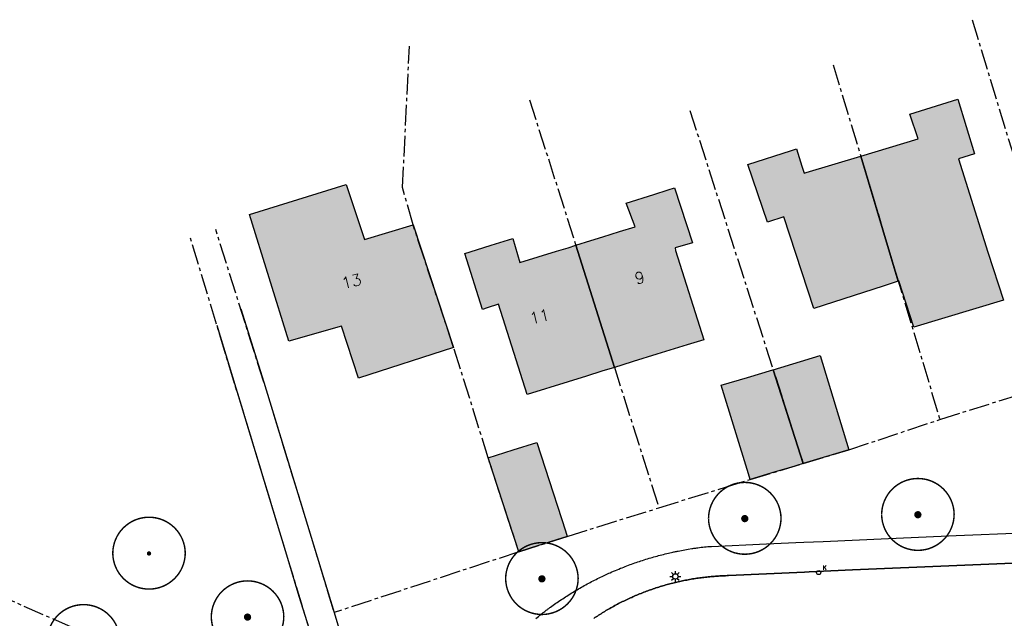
# Model space of a CAD drawing. Header units: metres. Extents: x 202952 to 203755, y 348879 to 349702.
# Tile 65 of 82: x 203071 to 203139, y 349618 to 349659. Entities that reach past the tile are written whole.
import ezdxf
from ezdxf.enums import TextEntityAlignment as Align

# ---------------------------------------------------------------- set-up
doc = ezdxf.new("R2010")
doc.units = ezdxf.units.M
doc.linetypes.add('1-200 CENTER', pattern=[4.28625, 2.8575, -0.47625, 0.47625, -0.47625])
for name, color, linetype in [('PH-BEST-BEBOUWING', 1, 'Continuous'), ('PH-BEST-BEBOUWING-ARCERING', 254, 'Continuous'), ('PH-BEST-HUISNUMMER', 7, 'Continuous'), ('PH-BEST-KADASTRALE-GRENS', 240, '1-200 CENTER'), ('PH-BEST-KOLK', 8, 'Continuous'), ('PH-BEST-LICHTMAST-HANDHAVENB', 6, 'Continuous'), ('PH-BEST-WEGDEEL', 253, 'Continuous'), ('PH-INM-BOOM-HANDHAVEN', 96, 'Continuous')]:
    doc.layers.add(name, color=color, linetype=linetype)
doc.styles.add('ROMANS', font='romans.shx')

# ---------------------------------------------------------------- blocks, each defined once
blk = doc.blocks.new('*U18')
blk.add_circle((0, 0), 0.142)
at = {"ltscale": 0.05, "style": 'ROMANS'}
blk.add_text('K', height=0.3, dxfattribs=at).set_placement((0.277, 0.195))
blk = doc.blocks.new('Lichtmast 2')
at = {"flags": 128}
for points in [[(-0.5, 0), (-0.25, 0)], [(-0.354, 0.354), (-0.177, 0.177)], [(0, 0.25), (0, 0.5)], [(0.177, 0.177), (0.354, 0.354)], [(0.25, 0), (0.5, 0)], [(-0.354, -0.354), (-0.177, -0.177)], [(0, -0.5), (0, -0.25)], [(0.177, -0.177), (0.354, -0.354)]]:
    blk.add_lwpolyline(points, dxfattribs=at)
blk.add_circle((0, 0), 0.25)
blk = doc.blocks.new('*U15')
at = {"const_width": 0.1}
blk.add_lwpolyline([(-2.5, 0.004, 0.990403), (2.5, 0.03, 0.990403), (-2.5, 0.018)], format="xyb", dxfattribs=at)
at = {"linetype": 'Continuous', "const_width": 0.25}
blk.add_lwpolyline([(-0.125, 0, 1), (0.125, 0, 1)], format="xyb", close=True, dxfattribs=at)
blk = doc.blocks.new('*U14')
at = {"const_width": 0.1}
blk.add_lwpolyline([(-2.5, 0.004, 0.990403), (2.5, 0.03, 0.990403), (-2.5, 0.018)], format="xyb", dxfattribs=at)
at = {"linetype": 'Continuous', "const_width": 0.15}
blk.add_lwpolyline([(-0.075, 0, 1), (0.075, 0, 1)], format="xyb", close=True, dxfattribs=at)

msp = doc.modelspace()

# ---------------------------------------------------------------- hatches: boundary and pattern name
at = {"layer": 'PH-BEST-BEBOUWING-ARCERING'}
for points in [[(203129.282, 349649.944), (203133.241, 349651.143), (203132.68, 349652.84), (203135.988, 349653.889), (203137.12, 349650.099), (203136.022, 349649.756), (203138.057, 349643.328), (203139.136, 349640.003), (203132.953, 349638.132), (203131.914, 349641.335), (203131.873, 349641.322)], [(203131.873, 349641.322), (203130.826, 349640.982), (203126.05, 349639.433), (203123.979, 349645.75), (203122.857, 349645.386), (203121.5, 349649.373), (203124.502, 349650.326), (203124.857, 349650.439), (203125.221, 349649.264), (203125.377, 349648.761), (203125.53, 349648.807), (203129.282, 349649.944)], [(203089.84, 349637.181), (203087.124, 349645.919), (203093.786, 349647.99), (203095.053, 349644.196), (203098.4, 349645.211), (203101.204, 349636.74), (203094.649, 349634.629), (203093.469, 349638.219)], [(203109.623, 349643.794), (203110.661, 349644.118), (203111.49, 349644.377), (203112.641, 349644.736), (203113.714, 349645.071), (203113.114, 349646.694), (203115.009, 349647.295), (203116.007, 349647.611), (203116.442, 349647.749), (203117.68, 349643.967), (203116.476, 349643.613), (203116.514, 349643.438), (203118.453, 349637.272), (203117.305, 349636.917), (203115.22, 349636.271), (203113.592, 349635.767), (203112.811, 349635.526), (203112.292, 349635.365)], [(203112.292, 349635.365), (203111.428, 349635.098), (203110.361, 349634.767), (203109.097, 349634.376), (203106.273, 349633.502), (203104.298, 349639.719), (203103.517, 349639.466), (203103.185, 349639.359), (203101.974, 349643.224), (203102.783, 349643.477), (203103.795, 349643.794), (203105.287, 349644.261), (203105.78, 349642.594), (203108.299, 349643.38), (203109.092, 349643.628), (203109.623, 349643.794)], [(203123.24, 349635.205), (203126.473, 349636.176), (203128.463, 349629.675), (203125.544, 349628.798), (203125.318, 349628.73)], [(203121.545, 349628.013), (203119.665, 349634.133), (203121.465, 349634.673), (203123.212, 349635.197), (203123.24, 349635.205), (203125.318, 349628.73), (203124.431, 349628.463), (203123.373, 349628.145), (203121.662, 349627.631)], [(203105.693, 349622.629), (203103.588, 349629.116), (203105.31, 349629.669), (203106.933, 349630.19), (203107.508, 349628.418), (203108.915, 349624.081), (203109.038, 349623.701), (203108.675, 349623.585), (203106.548, 349622.903)]]:
    msp.add_hatch(color=256, dxfattribs=at).paths.add_polyline_path(points)

# ---------------------------------------------------------------- linework, layer by layer
at = {"layer": 'PH-BEST-BEBOUWING'}
for points in [[(203129.282, 349649.944), (203133.241, 349651.143), (203132.68, 349652.84), (203135.988, 349653.889), (203137.12, 349650.099), (203136.022, 349649.756), (203138.057, 349643.328), (203139.136, 349640.003), (203132.953, 349638.132), (203131.914, 349641.335), (203131.873, 349641.322), (203129.282, 349649.944)], [(203131.873, 349641.322), (203130.826, 349640.982), (203126.05, 349639.433), (203123.979, 349645.75), (203122.857, 349645.386), (203121.5, 349649.373), (203124.502, 349650.326), (203124.857, 349650.439), (203125.221, 349649.264), (203125.377, 349648.761), (203125.53, 349648.807), (203129.282, 349649.944), (203131.873, 349641.322)], [(203089.84, 349637.181), (203087.124, 349645.919), (203093.786, 349647.99), (203095.053, 349644.196), (203098.4, 349645.211), (203101.204, 349636.74), (203094.649, 349634.629), (203093.469, 349638.219), (203089.84, 349637.181)], [(203109.623, 349643.794), (203110.661, 349644.118), (203111.49, 349644.377), (203112.641, 349644.736), (203113.714, 349645.071), (203113.114, 349646.694), (203115.009, 349647.295), (203116.007, 349647.611), (203116.442, 349647.749), (203117.68, 349643.967), (203116.476, 349643.613), (203116.514, 349643.438), (203118.453, 349637.272), (203117.305, 349636.917), (203115.22, 349636.271), (203113.592, 349635.767), (203112.811, 349635.526), (203112.292, 349635.365), (203109.623, 349643.794)], [(203112.292, 349635.365), (203111.428, 349635.098), (203110.361, 349634.767), (203109.097, 349634.376), (203106.273, 349633.502), (203104.298, 349639.719), (203103.517, 349639.466), (203103.185, 349639.359), (203101.974, 349643.224), (203102.783, 349643.477), (203103.795, 349643.794), (203105.287, 349644.261), (203105.78, 349642.594), (203108.299, 349643.38), (203109.092, 349643.628), (203109.623, 349643.794), (203112.292, 349635.365)], [(203123.24, 349635.205), (203126.473, 349636.176), (203128.463, 349629.675), (203125.544, 349628.798), (203125.318, 349628.73), (203123.24, 349635.205)], [(203121.545, 349628.013), (203119.665, 349634.133), (203121.465, 349634.673), (203123.212, 349635.197), (203123.24, 349635.205), (203125.318, 349628.73), (203124.431, 349628.463), (203123.373, 349628.145), (203121.662, 349627.631), (203121.545, 349628.013)], [(203105.693, 349622.629), (203103.588, 349629.116), (203105.31, 349629.669), (203106.933, 349630.19), (203107.508, 349628.418), (203108.915, 349624.081), (203109.038, 349623.701), (203108.675, 349623.585), (203106.548, 349622.903), (203105.693, 349622.629)]]:
    msp.add_lwpolyline(points, close=True, dxfattribs=at)
at = {"layer": 'PH-BEST-KADASTRALE-GRENS', "ltscale": 0.5}
for p, q in [((203136.964, 349659.365), (203144.449, 349634.796)), ((203127.39, 349656.239), (203134.744, 349631.768)), ((203106.444, 349653.838), (203115.36, 349625.672)), ((203117.499, 349653.095), (203125.317, 349628.732)), ((203089.83, 349621.95), (203083.019, 349644.415)), ((203088.11, 349634.35), (203084.793, 349644.877)), ((203088.11, 349634.35), (203092.955, 349618.441)), ((203105.693, 349622.629), (203092.955, 349618.441)), ((203091.399, 349616.804), (203089.83, 349621.95))]:
    msp.add_line(p, q, dxfattribs=at)
for points in [[(203105.693, 349622.629), (203103.588, 349629.116), (203101.204, 349636.74), (203098.4, 349645.211), (203097.675, 349647.786), (203098.16, 349657.546)], [(203134.744, 349631.768), (203141.277, 349633.817), (203144.449, 349634.796)], [(203091.91, 349615.227), (203078.776, 349615.692), (203037.453, 349633.941), (203037.95, 349634.051)], [(203125.317, 349628.732), (203128.463, 349629.675), (203134.744, 349631.768)], [(203115.36, 349625.672), (203121.662, 349627.631), (203125.317, 349628.732)], [(203105.693, 349622.629), (203109.038, 349623.701), (203115.36, 349625.672)]]:
    msp.add_lwpolyline(points, dxfattribs=at)
at = {"layer": 'PH-BEST-WEGDEEL'}
for points in [[(203086.519, 349639.398), (203088.11, 349634.35), (203092.956, 349618.441), (203093.007, 349618.275), (203093.236, 349617.523), (203094.068, 349614.764), (203093.861, 349614.177), (203093.005, 349611.75), (203091.288, 349612.556), (203091.951, 349614.456), (203092.059, 349614.765), (203091.91, 349615.227), (203091.809, 349615.538), (203090.559, 349619.558), (203089.83, 349621.95), (203084.889, 349638.247)], [(203106.875, 349618.036), (203106.964, 349618.109), (203107.054, 349618.182), (203107.144, 349618.254), (203107.235, 349618.326), (203107.326, 349618.397), (203107.379, 349618.438), (203107.432, 349618.478), (203107.485, 349618.519), (203107.538, 349618.559), (203107.592, 349618.6), (203107.645, 349618.64), (203107.684, 349618.669), (203107.723, 349618.698), (203107.762, 349618.727), (203107.801, 349618.756), (203107.841, 349618.784), (203107.88, 349618.813), (203107.973, 349618.881), (203108.067, 349618.948), (203108.161, 349619.015), (203108.256, 349619.082), (203108.351, 349619.148), (203108.446, 349619.213), (203108.539, 349619.276), (203108.632, 349619.339), (203108.726, 349619.401), (203108.82, 349619.463), (203108.914, 349619.524), (203109.008, 349619.585), (203109.108, 349619.648), (203109.209, 349619.711), (203109.31, 349619.774), (203109.411, 349619.836), (203109.512, 349619.898), (203109.614, 349619.959), (203109.713, 349620.018), (203109.812, 349620.076), (203109.912, 349620.134), (203110.012, 349620.191), (203110.113, 349620.248), (203110.214, 349620.304), (203110.315, 349620.36), (203110.416, 349620.415), (203110.518, 349620.47), (203110.62, 349620.524), (203110.722, 349620.578), (203110.825, 349620.631), (203110.928, 349620.683), (203111.031, 349620.735), (203111.134, 349620.787), (203111.238, 349620.838), (203111.342, 349620.889), (203111.446, 349620.939), (203111.538, 349620.983), (203111.63, 349621.026), (203111.723, 349621.069), (203111.815, 349621.111), (203111.908, 349621.153), (203112.001, 349621.195), (203112.119, 349621.247), (203112.237, 349621.298), (203112.356, 349621.348), (203112.475, 349621.398), (203112.594, 349621.447), (203112.714, 349621.496), (203112.823, 349621.54), (203112.932, 349621.583), (203113.042, 349621.626), (203113.152, 349621.668), (203113.262, 349621.709), (203113.373, 349621.75), (203113.479, 349621.789), (203113.586, 349621.827), (203113.693, 349621.865), (203113.8, 349621.902), (203113.907, 349621.939), (203114.014, 349621.975), (203114.126, 349622.011), (203114.237, 349622.047), (203114.349, 349622.083), (203114.461, 349622.118), (203114.574, 349622.153), (203114.686, 349622.187), (203114.795, 349622.219), (203114.904, 349622.251), (203115.013, 349622.282), (203115.123, 349622.313), (203115.232, 349622.343), (203115.342, 349622.372), (203115.454, 349622.401), (203115.565, 349622.43), (203115.677, 349622.458), (203115.789, 349622.486), (203115.902, 349622.513), (203116.014, 349622.54), (203116.326, 349622.61), (203116.387, 349622.623), (203116.447, 349622.636), (203116.508, 349622.649), (203116.569, 349622.662), (203116.63, 349622.674), (203116.691, 349622.686), (203116.804, 349622.709), (203116.918, 349622.731), (203117.031, 349622.752), (203117.145, 349622.773), (203117.258, 349622.793), (203117.372, 349622.812), (203117.626, 349622.854), (203117.698, 349622.865), (203117.769, 349622.876), (203117.841, 349622.887), (203117.913, 349622.897), (203117.985, 349622.907), (203118.057, 349622.917), (203118.172, 349622.933), (203118.286, 349622.948), (203118.401, 349622.962), (203118.516, 349622.976), (203118.63, 349622.989), (203118.745, 349623.001), (203118.993, 349623.012), (203122.786, 349623.179), (203124.799, 349623.267), (203125.367, 349623.292), (203126.686, 349623.35), (203131.202, 349623.548), (203135.876, 349623.753), (203140.441, 349623.954)], [(203143.66, 349622.02), (203128.706, 349621.391), (203125.736, 349621.253), (203125.393, 349621.237), (203120.165, 349620.993), (203120.065, 349620.991), (203119.965, 349620.988), (203119.865, 349620.984), (203119.765, 349620.98), (203119.666, 349620.975), (203119.566, 349620.97), (203119.466, 349620.964), (203119.367, 349620.958), (203119.267, 349620.951), (203119.167, 349620.943), (203119.068, 349620.935), (203118.968, 349620.926), (203118.869, 349620.917), (203118.769, 349620.907), (203118.67, 349620.896), (203118.571, 349620.885), (203118.471, 349620.873), (203118.372, 349620.861), (203118.273, 349620.848), (203118.174, 349620.835), (203118.075, 349620.821), (203117.976, 349620.807), (203117.878, 349620.792), (203117.779, 349620.776), (203117.68, 349620.76), (203117.582, 349620.743), (203117.483, 349620.726), (203117.385, 349620.708), (203117.287, 349620.689), (203117.189, 349620.67), (203117.091, 349620.651), (203116.993, 349620.631), (203116.895, 349620.61), (203116.798, 349620.589), (203116.7, 349620.567), (203116.603, 349620.544), (203116.506, 349620.521), (203116.408, 349620.498), (203116.311, 349620.474), (203116.214, 349620.449), (203116.117, 349620.424), (203116.021, 349620.398), (203115.925, 349620.372), (203115.829, 349620.345), (203115.733, 349620.317), (203115.637, 349620.289), (203115.542, 349620.26), (203115.446, 349620.231), (203115.35, 349620.202), (203115.255, 349620.172), (203115.16, 349620.141), (203115.065, 349620.11), (203114.97, 349620.078), (203114.876, 349620.045), (203114.782, 349620.012), (203114.688, 349619.978), (203114.594, 349619.944), (203114.5, 349619.909), (203114.407, 349619.874), (203114.313, 349619.839), (203114.22, 349619.803), (203114.127, 349619.766), (203114.034, 349619.729), (203113.941, 349619.691), (203113.849, 349619.652), (203113.757, 349619.613), (203113.665, 349619.573), (203113.574, 349619.533), (203113.483, 349619.493), (203113.392, 349619.452), (203113.301, 349619.411), (203113.21, 349619.369), (203113.12, 349619.326), (203113.03, 349619.283), (203112.94, 349619.239), (203112.85, 349619.195), (203112.761, 349619.15), (203112.672, 349619.105), (203112.583, 349619.06), (203112.494, 349619.014), (203112.406, 349618.967), (203112.318, 349618.92), (203112.23, 349618.872), (203112.143, 349618.823), (203112.056, 349618.774), (203111.969, 349618.725), (203111.882, 349618.675), (203111.796, 349618.625), (203111.71, 349618.574), (203111.624, 349618.523), (203111.539, 349618.471), (203111.454, 349618.419), (203111.369, 349618.366), (203111.284, 349618.313), (203111.2, 349618.259), (203111.116, 349618.205), (203111.032, 349618.151), (203110.949, 349618.096), (203110.866, 349618.04)], [(203110.866, 349618.04), (203110.949, 349618.096), (203111.032, 349618.151), (203111.116, 349618.205), (203111.2, 349618.259), (203111.284, 349618.313), (203111.369, 349618.366), (203111.454, 349618.419), (203111.539, 349618.471), (203111.624, 349618.523), (203111.71, 349618.574), (203111.796, 349618.625), (203111.882, 349618.675), (203111.969, 349618.725), (203112.056, 349618.774), (203112.143, 349618.823), (203112.23, 349618.872), (203112.318, 349618.92), (203112.406, 349618.967), (203112.494, 349619.014), (203112.583, 349619.06), (203112.672, 349619.105), (203112.761, 349619.15), (203112.85, 349619.195), (203112.94, 349619.239), (203113.03, 349619.283), (203113.12, 349619.326), (203113.21, 349619.369), (203113.301, 349619.411), (203113.392, 349619.452), (203113.483, 349619.493), (203113.574, 349619.533), (203113.665, 349619.573), (203113.757, 349619.613), (203113.849, 349619.652), (203113.941, 349619.691), (203114.034, 349619.729), (203114.127, 349619.766), (203114.22, 349619.803), (203114.313, 349619.839), (203114.407, 349619.874), (203114.5, 349619.909), (203114.594, 349619.944), (203114.688, 349619.978), (203114.782, 349620.012), (203114.876, 349620.045), (203114.97, 349620.078), (203115.065, 349620.11), (203115.16, 349620.141), (203115.255, 349620.172), (203115.35, 349620.202), (203115.446, 349620.231), (203115.542, 349620.26), (203115.637, 349620.289), (203115.733, 349620.317), (203115.829, 349620.345), (203115.925, 349620.372), (203116.021, 349620.398), (203116.117, 349620.424), (203116.214, 349620.449), (203116.311, 349620.474), (203116.408, 349620.498), (203116.506, 349620.521), (203116.603, 349620.544), (203116.7, 349620.567), (203116.798, 349620.589), (203116.895, 349620.61), (203116.993, 349620.631), (203117.091, 349620.651), (203117.189, 349620.67), (203117.287, 349620.689), (203117.385, 349620.708), (203117.483, 349620.726), (203117.582, 349620.743), (203117.68, 349620.76), (203117.779, 349620.776), (203117.878, 349620.792), (203117.976, 349620.807), (203118.075, 349620.821), (203118.174, 349620.835), (203118.273, 349620.848), (203118.372, 349620.861), (203118.471, 349620.873), (203118.571, 349620.885), (203118.67, 349620.896), (203118.769, 349620.907), (203118.869, 349620.917), (203118.968, 349620.926), (203119.068, 349620.935), (203119.167, 349620.943), (203119.267, 349620.951), (203119.367, 349620.958), (203119.466, 349620.964), (203119.566, 349620.97), (203119.666, 349620.975), (203119.765, 349620.98), (203119.865, 349620.984), (203119.965, 349620.988), (203120.065, 349620.991), (203120.165, 349620.993), (203125.393, 349621.237), (203125.736, 349621.253), (203128.706, 349621.391), (203143.66, 349622.02)]]:
    msp.add_lwpolyline(points, dxfattribs=at)

# ---------------------------------------------------------------- block references
at = {"layer": 'PH-BEST-KOLK'}
msp.add_blockref('*U18', (203126.382, 349621.203), dxfattribs=at)
at = {"layer": 'PH-BEST-LICHTMAST-HANDHAVENB', "xscale": 0.75, "yscale": 0.75, "zscale": 0.75}
msp.add_blockref('Lichtmast 2', (203116.499, 349620.936), dxfattribs=at)
at = {"layer": 'PH-INM-BOOM-HANDHAVEN'}
for name, p in [('*U15', (203121.284, 349624.927)), ('*U15', (203121.284, 349624.927)), ('*U15', (203133.225, 349625.196)), ('*U15', (203133.225, 349625.196)), ('*U14', (203080.191, 349622.522)), ('*U14', (203080.191, 349622.522)), ('*U15', (203107.291, 349620.769)), ('*U15', (203107.291, 349620.769)), ('*U15', (203086.988, 349618.129)), ('*U15', (203086.988, 349618.129)), ('*U15', (203075.676, 349616.491)), ('*U15', (203075.676, 349616.491))]:
    msp.add_blockref(name, p, dxfattribs=at)

# ---------------------------------------------------------------- texts
at = {"layer": 'PH-BEST-HUISNUMMER', "style": 'ROMANS'}
for s, p in [('13', (203094.164, 349641.31)), ('9', (203114.038, 349641.557)), ('11', (203107.133, 349638.882))]:
    msp.add_text(s, height=0.8, rotation=13.5, dxfattribs=at).set_placement(p, align=Align.MIDDLE_CENTER)

doc.saveas('drawing.dxf')
